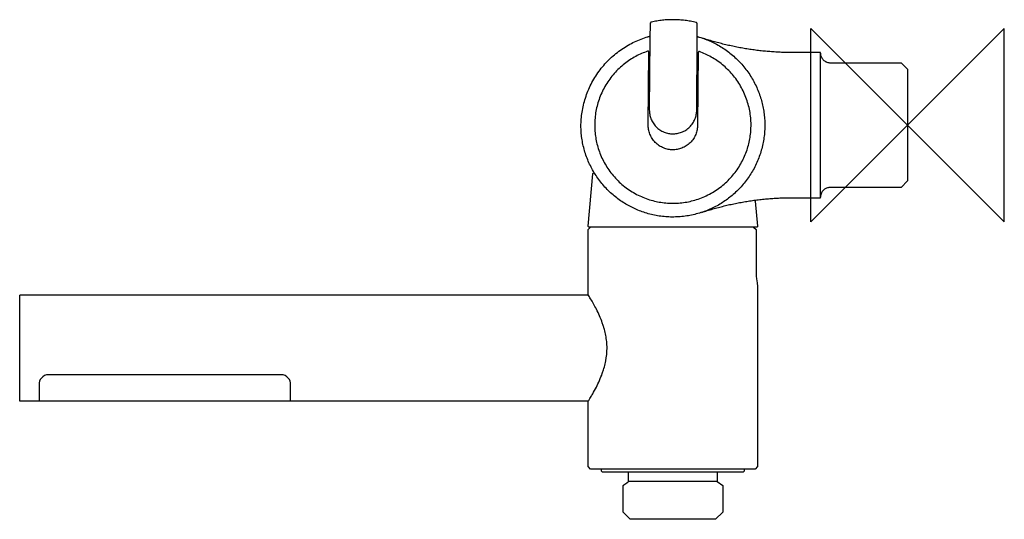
# Model space of a CAD drawing. Header units: millimetres. Extents: x -183 to 20, y -82 to 22.
import ezdxf

# ---------------------------------------------------------------- set-up
doc = ezdxf.new("R2010")
doc.units = ezdxf.units.MM
doc.header["$MEASUREMENT"] = 0
doc.layers.add('ORIGIN', color=6, linetype='Continuous')
doc.layers.add('PLANNING', color=1, linetype='Continuous')

# ---------------------------------------------------------------- blocks, each defined once
blk = doc.blocks.new('707000_R')
at = {"layer": 'ORIGIN'}
for p, q in [((20, 20), (-20, -20)), ((-20, -20), (-20, 20)), ((-20, 20), (20, -20)), ((20, -20), (20, 20))]:
    blk.add_line(p, q, dxfattribs=at)
at = {"layer": 'PLANNING'}
for p, q in [((-53.29, 21.12), (-53.29, 21.12)), ((-53.17, 21.01), (-53.25, 17.94)), ((-43.45, 17.86), (-43.48, 20.93)), ((-53.25, 17.94), (-53.37, 3.14)), ((-43.57, 3.06), (-43.45, 17.86)), ((-43.01, 18.19), (-42.99, 18.18)), ((-53.6, 0.04), (-53.47, 15.09)), ((-43.27, 15.01), (-43.4, -0.04)), ((-18, 15), (-23.68, 15)), ((-18, -15), (-18, 15)), ((-65.98, -20.88), (-65.04, -10.07)), ((-31.47, -15.72), (-31.02, -20.88)), ((-23.68, -15), (-18, -15)), ((-66, -21.6), (-65.5, -21.1)), ((-66, -35.1), (-66, -21.6)), ((-31.22, -21.1), (-65.78, -21.1)), ((-31.83, -21.1), (-31.32, -21.6)), ((-31.32, -21.6), (-31.32, -30.1)), ((-31, -33.08), (-31, -70.6)), ((-183.5, -56.9), (-183.5, -35.3)), ((-183.3, -35.1), (-66, -35.1)), ((-129.5, -51.6), (-177.5, -51.6)), ((-179.5, -53.6), (-179.5, -57.1)), ((-127.5, -57.1), (-127.5, -53.6)), ((-179.5, -57.1), (-183.3, -57.1)), ((-127.5, -57.1), (-179.5, -57.1)), ((-66, -57.1), (-127.5, -57.1)), ((-66, -70.6), (-66, -57.1)), ((-65.5, -71.1), (-66, -70.6)), ((-31.5, -71.1), (-65.5, -71.1)), ((-31, -70.6), (-31.5, -71.1)), ((-31.5, -71.1), (-31.5, -71.1)), ((-63.3, -71.5), (-63.1, -71.7)), ((-63.1, -71.7), (-33.9, -71.7)), ((-57.65, -73.7), (-57.65, -71.7)), ((-39.35, -71.7), (-39.35, -73.7)), ((-33.9, -71.7), (-33.7, -71.5)), ((-33.7, -71.5), (-33.9, -71.7)), ((-33.9, -71.7), (-33.9, -71.7)), ((-33.7, -71.5), (-33.7, -71.5)), ((-33.7, -71.5), (-33.7, -71.5)), ((-58.8, -80), (-58.8, -74.51)), ((-39.35, -73.7), (-57.65, -73.7)), ((-39.35, -73.7), (-38.2, -74.51)), ((-38.2, -74.51), (-38.2, -80)), ((-57.3, -81.5), (-58.8, -80)), ((-38.2, -80), (-39.7, -81.5)), ((-39.7, -81.5), (-57.3, -81.5))]:
    blk.add_line(p, q, dxfattribs=at)
for points in [[(-16, 12.9), (-1.35, 12.9), (0, 11.55), (0, -11.55), (-1.35, -12.9), (-16, -12.9)], [(-63.3, -71.1), (-63.3, -71.5)], [(-33.7, -71.5), (-33.7, -71.1)]]:
    blk.add_lwpolyline(points, dxfattribs=at)
for points, weights in [([(-52.94, 21.3), (-53.16, 21.25), (-53.17, 21.01)], [1, 0.789757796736, 1]), ([(-43.71, 21.22), (-48.31, 22.35), (-52.94, 21.3)], [1, 0.973005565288, 1]), ([(-43.48, 20.93), (-43.48, 21.16), (-43.71, 21.22)], [1, 0.789850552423, 1]), ([(-53.7, 18.27), (-53.47, 18.34), (-53.24, 18.4)], [1, 0.999692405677, 1]), ([(-43.45, 18.32), (-43.23, 18.25), (-43.01, 18.19)], [1, 0.999996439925, 1]), ([(-67.5, 0.16), (-67.14, 14.19), (-53.7, 18.27)], [1, 0.810899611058, 1]), ([(-23.68, 15), (-33.31, 15), (-42.46, 18.01)], [1, 0.987364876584, 1]), ([(-42.53, -18.04), (-33.35, -15), (-23.68, -15)], [1, 0.987260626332, 1]), ([(-31, -33.1), (-31, -33.09), (-31, -33.08)], [1, 0.923478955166, 1]), ([(-183.5, -35.3), (-183.5, -35.1), (-183.3, -35.1)], [1, 0.707123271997, 1]), ([(-38.2, -74.51), (-38.2, -74.51), (-38.2, -74.51)], [1, 0.999272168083, 1])]:
    blk.add_rational_spline(points, weights, degree=2, dxfattribs=at)
for points, weights, knots in [([(-42.99, 18.18), (-31.76, 14.78), (-29.77, 3.21), (-27.79, -8.35), (-37.24, -15.31), (-46.7, -22.26), (-57.15, -16.92), (-67.6, -11.58), (-67.5, 0.16)], [1, 0.850781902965, 1, 0.850781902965, 1, 0.850781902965, 1, 0.850781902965, 1], [0, 0, 0, 21.026348, 21.026348, 42.052696, 42.052696, 63.079045, 63.079045, 84.105393, 84.105393, 84.105393]), ([(-53.74, 15.28), (-66.63, 10.86), (-64.45, -2.59), (-62.26, -16.04), (-48.64, -16.15), (-35.01, -16.27), (-32.6, -2.86), (-30.19, 10.56), (-43.01, 15.19)], [1, 0.764362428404, 1, 0.764362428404, 1, 0.764362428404, 1, 0.764362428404, 1], [168.899806, 168.899806, 168.899806, 191.540682, 191.540682, 214.181559, 214.181559, 236.822435, 236.822435, 259.463311, 259.463311, 259.463311]), ([(-53.47, 15.09), (-53.47, 15.19), (-53.56, 15.26), (-53.64, 15.32), (-53.74, 15.28)], [1, 0.888325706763, 1, 0.888325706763, 1], [168.5182663, 168.5182663, 168.5182663, 168.7090362, 168.7090362, 168.8998061, 168.8998061, 168.8998061]), ([(-43.01, 15.19), (-43.1, 15.23), (-43.19, 15.17), (-43.27, 15.11), (-43.27, 15.01)], [1, 0.888102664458, 1, 0.888102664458, 1], [122.0163131, 122.0163131, 122.0163131, 122.207083, 122.207083, 122.3978529, 122.3978529, 122.3978529]), ([(-53.37, 3.14), (-53.41, -1.76), (-48.52, -1.8), (-43.62, -1.84), (-43.57, 3.06)], [1, 0.707106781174, 1, 0.707106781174, 1], [79.12293, 79.12293, 79.12293, 86.819832, 86.819832, 94.516734, 94.516734, 94.516734]), ([(-43.4, -0.04), (-43.44, -5.14), (-48.54, -5.1), (-53.64, -5.06), (-53.6, 0.04)], [1, 0.707106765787, 1, 0.707106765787, 1], [137.446998, 137.446998, 137.446998, 145.458059, 145.458059, 153.46912, 153.46912, 153.46912]), ([(-65.04, -10.07), (-65.02, -9.93), (-64.88, -9.89), (-64.74, -9.86), (-64.67, -9.98)], [1, 0.810803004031, 1, 0.810803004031, 1], [51.5847119, 51.5847119, 51.5847119, 51.9967561, 51.9967561, 52.4088004, 52.4088004, 52.4088004]), ([(-31.69, -15.54), (-31.61, -15.53), (-31.54, -15.58), (-31.48, -15.63), (-31.47, -15.72)], [1, 0.920242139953, 1, 0.920242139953, 1], [0, 0, 0, 0.1608384, 0.1608384, 0.3216767, 0.3216767, 0.3216767]), ([(-65.78, -21.1), (-65.87, -21.1), (-65.93, -21.04), (-65.99, -20.97), (-65.98, -20.88)], [1, 0.915311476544, 1, 0.915311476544, 1], [40.4003893, 40.4003893, 40.4003893, 40.5661955, 40.5661955, 40.7320018, 40.7320018, 40.7320018]), ([(-31.02, -20.88), (-31.01, -20.97), (-31.07, -21.04), (-31.13, -21.1), (-31.22, -21.1)], [1, 0.915311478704, 1, 0.915311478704, 1], [5.5053001, 5.5053001, 5.5053001, 5.6711064, 5.6711064, 5.8369127, 5.8369127, 5.8369127]), ([(-183.3, -57.1), (-183.38, -57.1), (-183.44, -57.04), (-183.5, -56.98), (-183.5, -56.9)], [1, 0.92387507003, 1, 0.92387507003, 1], [143.4836544, 143.4836544, 143.4836544, 143.6407245, 143.6407245, 143.7977945, 143.7977945, 143.7977945])]:
    blk.add_rational_spline(points, weights, degree=2, knots=knots, dxfattribs=at)
for points, knots in [([(-18, 14.9), (-18, 14.81), (-17.99, 14.73), (-17.97, 14.53), (-17.92, 14.32), (-17.85, 14.13), (-17.71, 13.84), (-17.58, 13.66), (-17.28, 13.35), (-17.03, 13.16), (-16.64, 13), (-16.41, 12.94), (-16.19, 12.91), (-16.08, 12.9), (-16, 12.9)], [0, 0, 0, 0, 0.261406, 0.261406, 0.581406, 0.901406, 0.901406, 1.541406, 1.541406, 2.201406, 2.481406, 2.801406, 2.901406, 3.141406, 3.141406, 3.141406, 3.141406]), ([(-16, -12.9), (-16.09, -12.9), (-16.17, -12.91), (-16.37, -12.93), (-16.58, -12.98), (-16.97, -13.13), (-17.43, -13.45), (-17.78, -13.93), (-17.91, -14.29), (-17.95, -14.44), (-17.97, -14.55), (-17.99, -14.69), (-18, -14.85), (-18, -14.89), (-18, -14.9)], [0, 0, 0, 0, 0.26, 0.26, 0.58, 0.9, 1.54, 2.24, 2.66, 2.68, 2.68, 3, 3.12, 3.141412, 3.141412, 3.141412, 3.141412]), ([(-31.32, -30.1), (-31.32, -30.89), (-31.25, -31.66), (-31.09, -32.78), (-31.02, -33.1), (-31, -33.1)], [80.327778, 80.327778, 80.327778, 80.327778, 80.827778, 80.827778, 81.327778, 81.327778, 81.327778, 81.327778]), ([(-62.11, -46.1), (-62.11, -45.66), (-62.16, -44.77), (-62.35, -43.48), (-62.59, -42.44), (-62.84, -41.57), (-63.15, -40.64), (-63.64, -39.44), (-64.43, -37.77), (-65.24, -36.33), (-65.83, -35.36), (-66, -35.1)], [11.823841, 11.823841, 11.823841, 11.823841, 13.157607, 14.469268, 15.746174, 16.366716, 17.172313, 18.698983, 20.252294, 22.718445, 23.648509, 23.648509, 23.648509, 23.648509]), ([(-66, -57.1), (-65.93, -56.99), (-65.77, -56.73), (-65.46, -56.21), (-64.95, -55.35), (-64.07, -53.73), (-63.32, -52.06), (-62.84, -50.64), (-62.59, -49.78), (-62.25, -48.3), (-62.11, -46.99), (-62.11, -46.1)], [0, 0, 0, 0, 0.389516, 0.922966, 1.804168, 3.390653, 6.4636, 7.267829, 7.887174, 9.166757, 11.823841, 11.823841, 11.823841, 11.823841]), ([(-177.5, -51.6), (-178.1, -51.6), (-178.66, -51.89), (-179.36, -52.69), (-179.5, -53.16), (-179.5, -53.6)], [135.184062, 135.184062, 135.184062, 135.184062, 135.684062, 135.684062, 136.184062, 136.184062, 136.184062, 136.184062]), ([(-127.5, -53.6), (-127.5, -53.16), (-127.64, -52.69), (-128.34, -51.89), (-128.9, -51.6), (-129.5, -51.6)], [86.184062, 86.184062, 86.184062, 86.184062, 86.684062, 86.684062, 87.184062, 87.184062, 87.184062, 87.184062])]:
    blk.add_open_spline(points, degree=3, knots=knots, dxfattribs=at)
blk.add_open_spline([(-58.8, -74.51), (-58.22, -74.1), (-57.65, -73.7)], degree=2, dxfattribs=at)

msp = doc.modelspace()

# ---------------------------------------------------------------- block references
msp.add_blockref('707000_R', (0, 0))

doc.saveas('drawing.dxf')
